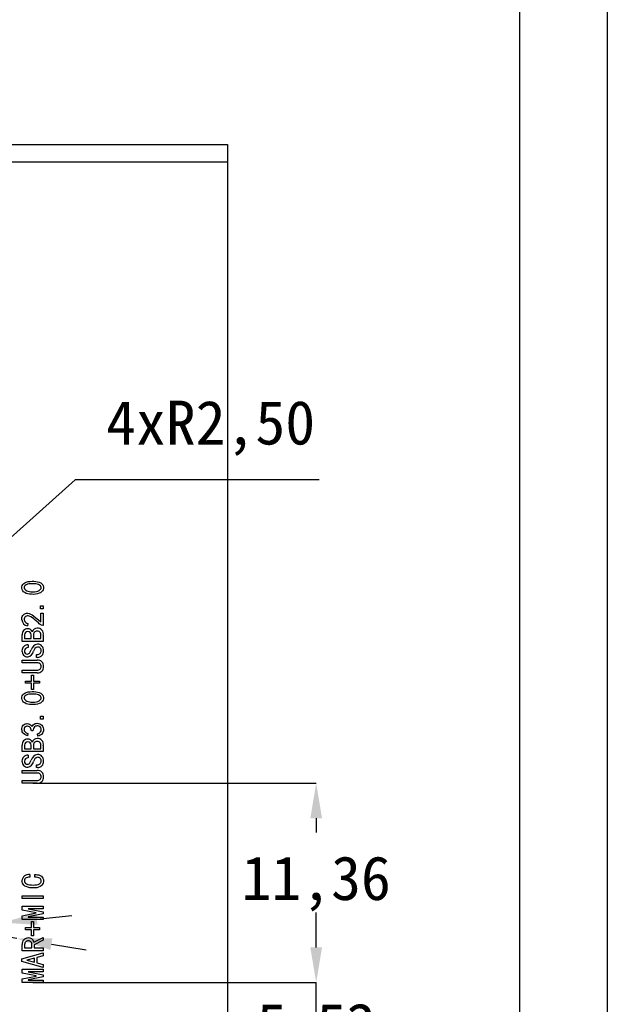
# Model space of a CAD drawing. Header units: millimetres. Extents: x 1573 to 1793, y 2179 to 2579.
# Tile 18 of 26: x 1760 to 1793, y 2322 to 2378. Entities that reach past the tile are written whole.
import ezdxf

# ---------------------------------------------------------------- set-up
doc = ezdxf.new("R2010")
doc.units = ezdxf.units.MM
doc.styles.add('标注2.5', font='simhei.ttf', dxfattribs={"height": 2.5})
doc.dimstyles.new('标注绿色', dxfattribs={"dimtxt": 2.5, "dimasz": 2, "dimexe": 0, "dimexo": 0, "dimgap": 1.524, "dimtad": 1, "dimtih": 1, "dimtoh": 1, "dimzin": 1, "dimtxsty": '标注2.5', "dimcen": 2.5, "dimclrd": 3, "dimclre": 3, "dimclrt": 3, "dimadec": 1, "dimazin": 0, "dimtfac": 1, "dimtmove": 0, "dimatfit": 3, "dimfxl": 1, "dimtzin": 1, "dimarcsym": 0})

# ---------------------------------------------------------------- blocks, each defined once
blk = doc.blocks.new('*D99')
at = {"color": 3, "lineweight": -2, "transparency": 16777216}
for p, q in [((1762.731, 2352.203), (1758.863, 2348.718)), ((1776.629, 2352.203), (1762.731, 2352.203)), ((1755.52, 2345.706), (1757.377, 2347.379))]:
    blk.add_line(p, q, dxfattribs=at)
at = {"color": 3, "transparency": 16777216}
blk.add_solid([(1758.64, 2348.966), (1759.086, 2348.47), (1757.377, 2347.379)], dxfattribs=at)
at = {"layer": 'Defpoints', "color": 0, "transparency": 16777216}
for p in [(1757.377, 2347.379), (1755.52, 2345.706)]:
    blk.add_point(p, dxfattribs=at)
at = {"color": 3, "transparency": 16777216, "insert": (1770.442, 2355.138), "char_height": 2.5, "attachment_point": 5, "style": '标注2.5'}
blk.add_mtext('4xR2,50', dxfattribs=at)
blk = doc.blocks.new('*D100')
at = {"color": 3, "lineweight": -2, "transparency": 16777216}
for p, q in [((1758.56, 2326.959), (1752.84, 2326.371)), ((1760.55, 2327.163), (1762.539, 2327.368)), ((1726.077, 2323.621), (1750.851, 2326.167)), ((1715.297, 2323.621), (1726.077, 2323.621))]:
    blk.add_line(p, q, dxfattribs=at)
at = {"color": 3, "transparency": 16777216}
for points in [[(1760.515, 2327.495), (1760.584, 2326.832), (1758.56, 2326.959)], [(1750.817, 2326.498), (1750.885, 2325.835), (1752.84, 2326.371)]]:
    blk.add_solid(points, dxfattribs=at)
at = {"layer": 'Defpoints', "color": 0, "transparency": 16777216}
for p in [(1758.56, 2326.959), (1752.84, 2326.371)]:
    blk.add_point(p, dxfattribs=at)
at = {"color": 3, "transparency": 16777216, "insert": (1719.925, 2326.549), "char_height": 2.5, "attachment_point": 5, "style": '标注2.5'}
blk.add_mtext('∅5,75', dxfattribs=at)
blk = doc.blocks.new('*D101')
at = {"color": 3, "lineweight": -2, "transparency": 16777216}
for p, q in [((1714.928, 2331.615), (1725.736, 2331.615)), ((1725.736, 2331.615), (1750.027, 2327.602)), ((1759.4, 2326.054), (1752, 2327.276)), ((1761.373, 2325.728), (1763.346, 2325.402))]:
    blk.add_line(p, q, dxfattribs=at)
at = {"color": 3, "transparency": 16777216}
for points in [[(1750.081, 2327.931), (1749.973, 2327.273), (1752, 2327.276)], [(1761.428, 2326.057), (1761.319, 2325.399), (1759.4, 2326.054)]]:
    blk.add_solid(points, dxfattribs=at)
at = {"layer": 'Defpoints', "color": 0, "transparency": 16777216}
for p in [(1752, 2327.276), (1759.4, 2326.054)]:
    blk.add_point(p, dxfattribs=at)
at = {"color": 3, "transparency": 16777216, "insert": (1719.57, 2334.55), "char_height": 2.5, "attachment_point": 5, "style": '标注2.5'}
blk.add_mtext('∅7,50', dxfattribs=at)
blk = doc.blocks.new('*D107')
at = {"color": 3, "lineweight": -2, "transparency": 16777216}
for p, q in [((1776.453, 2325.544), (1776.453, 2327.544)), ((1760.311, 2323.544), (1776.453, 2323.544)), ((1776.453, 2318.019), (1776.453, 2323.544)), ((1760.311, 2318.019), (1776.453, 2318.019)), ((1776.453, 2316.019), (1776.453, 2314.019))]:
    blk.add_line(p, q, dxfattribs=at)
at = {"color": 3, "transparency": 16777216}
for points in [[(1776.119, 2325.544), (1776.786, 2325.544), (1776.453, 2323.544)], [(1776.119, 2316.019), (1776.786, 2316.019), (1776.453, 2318.019)]]:
    blk.add_solid(points, dxfattribs=at)
at = {"layer": 'Defpoints', "color": 0, "transparency": 16777216}
for p in [(1760.311, 2323.544), (1776.453, 2323.544), (1760.311, 2318.019)]:
    blk.add_point(p, dxfattribs=at)
at = {"color": 3, "transparency": 16777216, "insert": (1776.453, 2320.782), "char_height": 2.5, "attachment_point": 5, "style": '标注2.5'}
blk.add_mtext('5,53', dxfattribs=at)
blk = doc.blocks.new('*D108')
at = {"color": 3, "lineweight": -2, "transparency": 16777216}
for p, q in [((1760.311, 2334.908), (1776.453, 2334.908)), ((1776.453, 2332.908), (1776.453, 2332.103)), ((1776.453, 2325.544), (1776.453, 2326.246)), ((1760.311, 2323.544), (1776.453, 2323.544))]:
    blk.add_line(p, q, dxfattribs=at)
at = {"color": 3, "transparency": 16777216}
for points in [[(1776.119, 2332.908), (1776.786, 2332.908), (1776.453, 2334.908)], [(1776.119, 2325.544), (1776.786, 2325.544), (1776.453, 2323.544)]]:
    blk.add_solid(points, dxfattribs=at)
at = {"layer": 'Defpoints', "color": 0, "transparency": 16777216}
for p in [(1760.311, 2334.908), (1776.453, 2334.908), (1760.311, 2323.544)]:
    blk.add_point(p, dxfattribs=at)
at = {"color": 3, "transparency": 16777216, "insert": (1776.453, 2329.174), "char_height": 2.5, "attachment_point": 5, "style": '标注2.5'}
blk.add_mtext('11,36', dxfattribs=at)

msp = doc.modelspace()

# ---------------------------------------------------------------- linework, layer by layer
at = {"color": 7, "linetype": 'Continuous', "lineweight": 25}
for p, q in [((1735.7000933, 2371.3050658), (1771.4000933, 2371.3050658)), ((1771.4000933, 2371.3050658), (1771.4000933, 2370.3050658)), ((1771.4000933, 2370.3050658), (1735.7000933, 2370.3050658)), ((1771.4000933, 2370.3050658), (1771.4000933, 2297.0060558))]:
    msp.add_line(p, q, dxfattribs=at)
at = {"color": 7, "linetype": 'Continuous'}
for p, q in [((1760.7606196, 2344.8520164), (1760.7606196, 2345.0134199)), ((1760.7606196, 2345.0134199), (1760.9150056, 2345.0134199)), ((1760.9150056, 2344.8520164), (1760.7606196, 2344.8520164)), ((1760.9150056, 2345.0134199), (1760.9150056, 2344.8520164)), ((1760.7816723, 2344.1011392), (1760.7816723, 2344.6064024)), ((1760.7816723, 2344.6064024), (1760.9079881, 2344.6064024)), ((1760.9079881, 2344.6064024), (1760.9079881, 2343.8976305)), ((1760.0307951, 2344.0028936), (1760.0097425, 2343.8695603)), ((1760.9079881, 2343.8976305), (1760.8799179, 2343.8976305)), ((1759.7150056, 2342.9923673), (1759.7150056, 2343.3572796)), ((1759.8483389, 2343.3642971), (1759.8483389, 2343.1537708)), ((1759.8483389, 2343.1537708), (1760.2202688, 2343.1537708)), ((1760.2202688, 2343.1537708), (1760.2202688, 2343.3572796)), ((1760.3536021, 2343.336227), (1760.3536021, 2343.1537708)), ((1760.3536021, 2343.1537708), (1760.7816723, 2343.1537708)), ((1760.7816723, 2343.1537708), (1760.7816723, 2343.3151743)), ((1760.9150056, 2343.3432445), (1760.9150056, 2342.9923673)), ((1760.9150056, 2342.9923673), (1759.7150056, 2342.9923673)), ((1760.0448302, 2342.7958761), (1760.0448302, 2342.6344726)), ((1760.5360582, 2342.0800866), (1760.5360582, 2342.2414901)), ((1760.5360582, 2342.2414901), (1760.5781635, 2342.2414901)), ((1760.585181, 2342.0800866), (1760.5360582, 2342.0800866)), ((1759.7150056, 2341.7642971), (1759.7150056, 2341.9257006)), ((1759.7150056, 2341.9257006), (1760.5641284, 2341.9257006)), ((1760.5641284, 2341.7642971), (1759.7150056, 2341.7642971)), ((1759.7150056, 2341.1958761), (1759.7150056, 2341.3572796)), ((1759.7150056, 2341.3572796), (1760.5641284, 2341.3572796)), ((1760.5641284, 2341.1958761), (1759.7150056, 2341.1958761)), ((1760.2413214, 2340.7186831), (1760.2413214, 2341.0625427)), ((1760.2413214, 2341.0625427), (1760.3536021, 2341.0625427)), ((1760.3536021, 2341.0625427), (1760.3536021, 2340.7186831)), ((1759.8974618, 2340.5993848), (1759.8974618, 2340.7186831)), ((1759.8974618, 2340.7186831), (1760.2413214, 2340.7186831)), ((1760.2413214, 2340.5993848), (1759.8974618, 2340.5993848)), ((1760.2413214, 2340.2555252), (1760.2413214, 2340.5993848)), ((1760.3536021, 2340.7186831), (1760.6974618, 2340.7186831)), ((1760.6974618, 2340.5993848), (1760.3536021, 2340.5993848)), ((1760.3536021, 2340.5993848), (1760.3536021, 2340.2555252)), ((1760.6974618, 2340.7186831), (1760.6974618, 2340.5993848)), ((1760.3536021, 2340.2555252), (1760.2413214, 2340.2555252)), ((1760.7606196, 2338.5642971), (1760.7606196, 2338.7257006)), ((1760.7606196, 2338.7257006), (1760.9150056, 2338.7257006)), ((1760.9150056, 2338.7257006), (1760.9150056, 2338.5642971)), ((1760.9150056, 2338.5642971), (1760.7606196, 2338.5642971)), ((1760.0307951, 2337.736227), (1760.0097425, 2337.6099112)), ((1760.3255319, 2337.8835954), (1760.2343039, 2337.8835954)), ((1760.6062337, 2337.5958761), (1760.585181, 2337.7221919)), ((1759.7150056, 2336.704648), (1759.7150056, 2337.0695603)), ((1759.8483389, 2337.0765778), (1759.8483389, 2336.8660515)), ((1760.2202688, 2336.8660515), (1760.2202688, 2337.0695603)), ((1760.3536021, 2337.0485077), (1760.3536021, 2336.8660515)), ((1760.7816723, 2336.8660515), (1760.7816723, 2337.027455)), ((1760.9150056, 2337.0555252), (1760.9150056, 2336.704648)), ((1760.9150056, 2336.704648), (1759.7150056, 2336.704648)), ((1759.8483389, 2336.8660515), (1760.2202688, 2336.8660515)), ((1760.0448302, 2336.5081568), (1760.0448302, 2336.3467533)), ((1760.3536021, 2336.8660515), (1760.7816723, 2336.8660515)), ((1760.5360582, 2335.7923673), (1760.5360582, 2335.9537708)), ((1760.5360582, 2335.9537708), (1760.5781635, 2335.9537708)), ((1759.7150056, 2335.4765778), (1759.7150056, 2335.6379813)), ((1759.7150056, 2335.6379813), (1760.5641284, 2335.6379813)), ((1760.5641284, 2335.4765778), (1759.7150056, 2335.4765778)), ((1760.585181, 2335.7923673), (1760.5360582, 2335.7923673)), ((1759.7150056, 2334.9081568), (1759.7150056, 2335.0695603)), ((1759.7150056, 2335.0695603), (1760.5641284, 2335.0695603)), ((1760.5641284, 2334.9081568), (1759.7150056, 2334.9081568)), ((1760.1430758, 2329.6986247), (1760.1430758, 2329.5442387)), ((1760.4378126, 2329.5442387), (1760.4378126, 2329.7056422)), ((1759.7150056, 2328.3302036), (1759.7150056, 2328.4916071)), ((1759.7150056, 2328.4916071), (1760.9150056, 2328.4916071)), ((1760.9150056, 2328.3302036), (1759.7150056, 2328.3302036)), ((1760.9150056, 2328.4916071), (1760.9150056, 2328.3302036)), ((1759.7150056, 2327.677572), (1759.7150056, 2327.8951159)), ((1759.7150056, 2327.8951159), (1760.9150056, 2327.8951159)), ((1760.5079881, 2327.5231861), (1759.7150056, 2327.677572)), ((1759.7150056, 2327.354765), (1760.5079881, 2327.509151)), ((1760.9150056, 2327.754765), (1760.0588653, 2327.754765)), ((1760.0588653, 2327.754765), (1760.0588653, 2327.7407299)), ((1760.0588653, 2327.7407299), (1760.9150056, 2327.5723089)), ((1760.9150056, 2327.4600282), (1760.0588653, 2327.2916071)), ((1760.5079881, 2327.509151), (1760.5079881, 2327.5231861)), ((1760.9150056, 2327.8951159), (1760.9150056, 2327.754765)), ((1760.9150056, 2327.5723089), (1760.9150056, 2327.4600282)), ((1759.7150056, 2327.1372211), (1759.7150056, 2327.354765)), ((1760.9150056, 2327.1372211), (1759.7150056, 2327.1372211)), ((1760.0588653, 2327.2916071), (1760.0588653, 2327.277572)), ((1760.0588653, 2327.277572), (1760.9150056, 2327.277572)), ((1760.2413214, 2326.6740633), (1760.2413214, 2327.0179229)), ((1760.2413214, 2327.0179229), (1760.3536021, 2327.0179229)), ((1760.3536021, 2327.0179229), (1760.3536021, 2326.6740633)), ((1760.9150056, 2327.277572), (1760.9150056, 2327.1372211)), ((1759.8974618, 2326.554765), (1759.8974618, 2326.6740633)), ((1759.8974618, 2326.6740633), (1760.2413214, 2326.6740633)), ((1760.2413214, 2326.554765), (1759.8974618, 2326.554765)), ((1760.2413214, 2326.2109054), (1760.2413214, 2326.554765)), ((1760.3536021, 2326.6740633), (1760.6974618, 2326.6740633)), ((1760.6974618, 2326.554765), (1760.3536021, 2326.554765)), ((1760.3536021, 2326.554765), (1760.3536021, 2326.2109054)), ((1760.6974618, 2326.6740633), (1760.6974618, 2326.554765)), ((1759.7150056, 2325.354765), (1759.7150056, 2325.7056422)), ((1760.3536021, 2326.2109054), (1760.2413214, 2326.2109054)), ((1760.262374, 2325.5161685), (1760.262374, 2325.7126597)), ((1760.3746547, 2325.8530106), (1760.9150056, 2326.1196773)), ((1760.9150056, 2325.9512562), (1760.3957074, 2325.6986247)), ((1760.9150056, 2326.1196773), (1760.9150056, 2325.9512562)), ((1759.7009705, 2324.8916071), (1760.9150056, 2325.2424843)), ((1760.9150056, 2325.354765), (1759.7150056, 2325.354765)), ((1759.8483389, 2325.6705545), (1759.8483389, 2325.5161685)), ((1759.8483389, 2325.5161685), (1760.262374, 2325.5161685)), ((1760.3957074, 2325.6986247), (1760.3957074, 2325.5161685)), ((1760.3957074, 2325.5161685), (1760.9150056, 2325.5161685)), ((1760.9150056, 2325.5161685), (1760.9150056, 2325.354765)), ((1760.9150056, 2325.2424843), (1760.9150056, 2325.0740633)), ((1759.7009705, 2324.7512562), (1759.7009705, 2324.8916071)), ((1760.9150056, 2324.400379), (1759.7009705, 2324.7512562)), ((1760.4097425, 2324.9407299), (1759.9816723, 2324.8284492)), ((1759.9816723, 2324.8284492), (1759.9816723, 2324.8144141)), ((1759.9816723, 2324.8144141), (1760.4097425, 2324.7021334)), ((1760.4097425, 2324.7021334), (1760.4097425, 2324.9407299)), ((1760.9150056, 2325.0740633), (1760.5430758, 2324.9758176)), ((1760.5430758, 2324.9758176), (1760.5430758, 2324.6670457)), ((1760.5430758, 2324.6670457), (1760.9150056, 2324.5688001)), ((1759.7150056, 2324.0845896), (1759.7150056, 2324.3021334)), ((1759.7150056, 2324.3021334), (1760.9150056, 2324.3021334)), ((1760.5079881, 2323.9302036), (1759.7150056, 2324.0845896)), ((1760.9150056, 2324.1617825), (1760.0588653, 2324.1617825)), ((1760.0588653, 2324.1617825), (1760.0588653, 2324.1477475)), ((1760.0588653, 2324.1477475), (1760.9150056, 2323.9793264)), ((1760.9150056, 2324.5688001), (1760.9150056, 2324.400379)), ((1760.9150056, 2324.3021334), (1760.9150056, 2324.1617825)), ((1759.7150056, 2323.7617825), (1760.5079881, 2323.9161685)), ((1759.7150056, 2323.5442387), (1759.7150056, 2323.7617825)), ((1760.9150056, 2323.5442387), (1759.7150056, 2323.5442387)), ((1760.9150056, 2323.8670457), (1760.0588653, 2323.6986247)), ((1760.0588653, 2323.6986247), (1760.0588653, 2323.6845896)), ((1760.0588653, 2323.6845896), (1760.9150056, 2323.6845896)), ((1760.5079881, 2323.9161685), (1760.5079881, 2323.9302036)), ((1760.9150056, 2323.9793264), (1760.9150056, 2323.8670457)), ((1760.9150056, 2323.6845896), (1760.9150056, 2323.5442387))]:
    msp.add_line(p, q, dxfattribs=at)
for points in [[(1793.0295983, 2178.5254724), (1572.9080316, 2178.5254724), (1572.9080316, 2578.7570666), (1793.0295983, 2578.7570666)], [(1788.0295983, 2183.5254724), (1577.9080316, 2183.5254724), (1577.9080316, 2573.7570666), (1788.0295983, 2573.7570666)]]:
    msp.add_lwpolyline(points, close=True)
at = {"color": 7, "linetype": 'Continuous', "flags": 128}
for points in [[(1760.2379426, 2345.6730691), (1760.1375205, 2345.6803259), (1760.0381558, 2345.6963749), (1759.942046, 2345.7260504), (1759.8536612, 2345.7740678), (1759.7951964, 2345.8218125), (1759.7462799, 2345.8792487), (1759.7123373, 2345.9465153), (1759.6961242, 2346.0201481), (1759.695833, 2346.0955508), (1759.7152378, 2346.1682988), (1759.7541309, 2346.2328182), (1759.8071821, 2346.2864468), (1759.868828, 2346.3299697), (1759.9365684, 2346.3632521), (1760.0452701, 2346.3946101), (1760.1574674, 2346.4101434), (1760.2705904, 2346.4159747), (1760.3838688, 2346.4143767), (1760.4842903, 2346.4070505), (1760.5837609, 2346.3915179), (1760.6807053, 2346.3644908), (1760.7718188, 2346.3219885), (1760.8319128, 2346.2764092), (1760.8798795, 2346.2182443), (1760.9132976, 2346.1506466), (1760.9294016, 2346.0770415), (1760.9244833, 2346.0018905), (1760.899992, 2345.9305995), (1760.8619544, 2345.865422), (1760.8125929, 2345.8083935), (1760.7518653, 2345.763802), (1760.6834486, 2345.7318598), (1760.5758451, 2345.6966568), (1760.4643171, 2345.6773111), (1760.35121, 2345.6714571), (1760.2379426, 2345.6730691)], [(1760.1958373, 2345.8204375), (1760.3060313, 2345.8129458), (1760.4164365, 2345.8156718), (1760.5257218, 2345.8314227), (1760.605587, 2345.8533011), (1760.6807687, 2345.8878781), (1760.7254324, 2345.9202873), (1760.7620407, 2345.9615091), (1760.7864945, 2346.0108301), (1760.792267, 2346.0654663), (1760.7768402, 2346.1182565), (1760.7460574, 2346.1639444), (1760.7041011, 2346.1996951), (1760.6384178, 2346.23269), (1760.567923, 2346.2539563), (1760.4956368, 2346.2680404), (1760.4223426, 2346.2752188), (1760.3118807, 2346.2759568), (1760.2014811, 2346.2719776), (1760.0914505, 2346.2621915), (1760.0107889, 2346.24354), (1759.9343719, 2346.2116066), (1759.8877609, 2346.182052), (1759.8496959, 2346.1422719), (1759.827853, 2346.0918494), (1759.8248741, 2346.0369172), (1759.8415073, 2345.9844826), (1759.8742696, 2345.9402069), (1759.91639, 2345.9045597), (1759.9811846, 2345.8697692), (1760.0509579, 2345.8462888), (1760.1228907, 2345.8305632), (1760.1958373, 2345.8204375)], [(1759.693953, 2344.2204375), (1759.691239, 2344.2823674), (1759.6970873, 2344.3440528), (1759.7148711, 2344.4033551), (1759.7438982, 2344.4580935), (1759.7828249, 2344.5062282), (1759.832062, 2344.5438168), (1759.8947206, 2344.5742969), (1759.9627889, 2344.5891207), (1760.0325033, 2344.5901021), (1760.1013146, 2344.579183), (1760.1885741, 2344.5472638), (1760.2705783, 2344.5034423), (1760.3485198, 2344.4527155), (1760.4967406, 2344.3403457), (1760.6403799, 2344.222143), (1760.7816723, 2344.1011392)], [(1760.8799179, 2343.8976305), (1760.8075178, 2343.9134384), (1760.7424819, 2343.9489937), (1760.6875545, 2343.998935), (1760.6350183, 2344.0515171), (1760.5480022, 2344.1294414), (1760.4576558, 2344.203496), (1760.3753183, 2344.2675229), (1760.2907123, 2344.3285202), (1760.2022386, 2344.3837096), (1760.1071496, 2344.4261878), (1760.0561296, 2344.4392681), (1760.0036651, 2344.443391), (1759.9518203, 2344.4345177), (1759.9046732, 2344.4112741), (1759.8663708, 2344.3752669), (1759.839208, 2344.3302634), (1759.8268916, 2344.2791647), (1759.8297411, 2344.2266367), (1759.8436329, 2344.1758573), (1759.8671643, 2344.1287524), (1759.910575, 2344.0737169), (1759.9668683, 2344.0319147), (1760.0307951, 2344.0028936)], [(1760.7816723, 2343.3151743), (1760.7789941, 2343.370682), (1760.7697594, 2343.4254703), (1760.7509466, 2343.4776826), (1760.7194224, 2343.5232358), (1760.6712036, 2343.5553524), (1760.6151555, 2343.5706919), (1760.5571109, 2343.5748234)], [(1760.0097425, 2342.2695603), (1760.0527972, 2342.2745006), (1760.0931524, 2342.2902479), (1760.1274797, 2342.3166008), (1760.153441, 2342.3513055), (1760.1936802, 2342.4281499), (1760.2272863, 2342.5081568)], [(1760.2379426, 2339.3853498), (1760.1375205, 2339.3926066), (1760.0381558, 2339.4086556), (1759.942046, 2339.4383311), (1759.8536612, 2339.4863485), (1759.7951964, 2339.5340932), (1759.7462799, 2339.5915294), (1759.7123373, 2339.658796), (1759.6961242, 2339.7324288), (1759.695833, 2339.8078315), (1759.7152378, 2339.8805795), (1759.7541309, 2339.9450989), (1759.8071821, 2339.9987275), (1759.868828, 2340.0422504), (1759.9365684, 2340.0755328), (1760.0452701, 2340.1068908), (1760.1574674, 2340.1224241), (1760.2705904, 2340.1282554), (1760.3838688, 2340.1266574), (1760.4842903, 2340.1193312), (1760.5837609, 2340.1037986), (1760.6807053, 2340.0767715), (1760.7718188, 2340.0342692), (1760.8319128, 2339.9886899), (1760.8798795, 2339.930525), (1760.9132976, 2339.8629273), (1760.9294016, 2339.7893222), (1760.9244833, 2339.7141712), (1760.899992, 2339.6428802), (1760.8619544, 2339.5777027), (1760.8125929, 2339.5206742), (1760.7518653, 2339.4760827), (1760.6834486, 2339.4441405), (1760.5758451, 2339.4089375), (1760.4643171, 2339.3895918), (1760.35121, 2339.3837378), (1760.2379426, 2339.3853498)], [(1760.1958373, 2339.5327182), (1760.3060313, 2339.5252265), (1760.4164365, 2339.5279525), (1760.5257218, 2339.5437034), (1760.605587, 2339.5655818), (1760.6807687, 2339.6001588), (1760.7254324, 2339.632568), (1760.7620407, 2339.6737898), (1760.7864945, 2339.7231109), (1760.792267, 2339.777747), (1760.7768402, 2339.8305372), (1760.7460574, 2339.8762251), (1760.7041011, 2339.9119758), (1760.6384178, 2339.9449707), (1760.567923, 2339.966237), (1760.4956368, 2339.9803211), (1760.4223426, 2339.9874995), (1760.3118807, 2339.9882375), (1760.2014811, 2339.9842583), (1760.0914505, 2339.9744722), (1760.0107889, 2339.9558207), (1759.9343719, 2339.9238873), (1759.8877609, 2339.8943327), (1759.8496959, 2339.8545526), (1759.827853, 2339.8041301), (1759.8248741, 2339.7491979), (1759.8415073, 2339.6967634), (1759.8742696, 2339.6524876), (1759.91639, 2339.6168404), (1759.9811846, 2339.5820499), (1760.0509579, 2339.5585695), (1760.1228907, 2339.5428439), (1760.1958373, 2339.5327182)], [(1760.0097425, 2337.6099112), (1759.9304061, 2337.6413893), (1759.8557816, 2337.6827274), (1759.7886099, 2337.7353023), (1759.7481335, 2337.7847574), (1759.719879, 2337.8420837), (1759.704027, 2337.904048), (1759.6978678, 2337.9677415), (1759.7002432, 2338.0316792), (1759.712601, 2338.0944214), (1759.7362673, 2338.1538288), (1759.7714825, 2338.2071403), (1759.8185689, 2338.250271), (1759.8747593, 2338.280651), (1759.9362723, 2338.2980656), (1760.0000546, 2338.3022524), (1760.0677063, 2338.2935116), (1760.1320728, 2338.2711902), (1760.1887579, 2338.2333238), (1760.2364325, 2338.1845327), (1760.2764091, 2338.1292094)], [(1760.2343039, 2337.8835954), (1760.2251054, 2337.9476147), (1760.2082864, 2338.010045), (1760.1801762, 2338.0681901), (1760.1370558, 2338.1161293), (1760.0806065, 2338.1471236), (1760.0170178, 2338.1577994), (1759.9739737, 2338.1554315), (1759.9322946, 2338.1445801), (1759.8944332, 2338.1241453), (1759.8510628, 2338.0765754), (1759.8254403, 2338.0173741), (1759.8194443, 2337.9531685), (1759.8331463, 2337.890093), (1759.8576685, 2337.8446996), (1759.893748, 2337.807667), (1759.936456, 2337.7784835), (1759.9825482, 2337.754975), (1760.0307951, 2337.736227)], [(1760.2764091, 2338.1292094), (1760.304943, 2338.1833178), (1760.3427177, 2338.2313955), (1760.3892505, 2338.2710769), (1760.4429605, 2338.3001243), (1760.5021319, 2338.3153528), (1760.5631242, 2338.3194401), (1760.6362345, 2338.313248), (1760.7070801, 2338.2943863), (1760.7720658, 2338.2605272), (1760.8275068, 2338.2125574), (1760.8719581, 2338.1542187), (1760.9101111, 2338.0710003), (1760.9254533, 2337.9807213), (1760.9189105, 2337.8893476), (1760.8916703, 2337.8019324), (1760.8543467, 2337.7388111), (1760.8049551, 2337.6846584), (1760.7446807, 2337.6429727), (1760.6773652, 2337.6138699), (1760.6062337, 2337.5958761)], [(1760.585181, 2337.7221919), (1760.6490955, 2337.7480691), (1760.7066531, 2337.7860054), (1760.7543204, 2337.8356704), (1760.7841623, 2337.8975278), (1760.7920971, 2337.9485719), (1760.7893489, 2338.0001666), (1760.7746122, 2338.0496498), (1760.7465823, 2338.093017), (1760.7080393, 2338.1273969), (1760.6630958, 2338.1529118), (1760.6136421, 2338.1678967), (1760.5621234, 2338.1720537), (1760.5107662, 2338.1662099), (1760.4619778, 2338.1492188), (1760.4151412, 2338.1153959), (1760.3803194, 2338.0692289), (1760.3564469, 2338.016461), (1760.3376867, 2337.9508077), (1760.3255319, 2337.8835954)], [(1760.7816723, 2337.027455), (1760.7789941, 2337.0829627), (1760.7697594, 2337.137751), (1760.7509466, 2337.1899633), (1760.7194224, 2337.2355165), (1760.6712036, 2337.2676331), (1760.6151555, 2337.2829726), (1760.5571109, 2337.2871041)], [(1760.0097425, 2335.981841), (1760.0527972, 2335.9867813), (1760.0931524, 2336.0025286), (1760.1274797, 2336.0288815), (1760.153441, 2336.0635862), (1760.1936802, 2336.1404307), (1760.2272863, 2336.2204375)], [(1760.4378126, 2329.7056422), (1760.5147549, 2329.7012188), (1760.5911914, 2329.6914384), (1760.6662495, 2329.6740455), (1760.7381549, 2329.646452), (1760.8031269, 2329.605233), (1760.8558827, 2329.5510815), (1760.8964621, 2329.4873177), (1760.9211213, 2329.4158979), (1760.9290407, 2329.3407299)], [(1760.3536021, 2328.9337124), (1760.2454622, 2328.9371257), (1760.1379181, 2328.9488121), (1760.0321443, 2328.9713503), (1759.9308229, 2329.0090409), (1759.8684111, 2329.045152), (1759.8123548, 2329.090499), (1759.7649043, 2329.1447173), (1759.728966, 2329.2071443), (1759.707776, 2329.2759993), (1759.7009705, 2329.3477475)], [(1760.1430758, 2329.5442387), (1760.0741624, 2329.5414243), (1760.0059141, 2329.5315865), (1759.9403283, 2329.5105385), (1759.8958984, 2329.4841966), (1759.8609239, 2329.4463213), (1759.8405004, 2329.3990078), (1759.8343039, 2329.3477475)], [(1759.8343039, 2329.3477475), (1759.8410395, 2329.2963716), (1759.8618747, 2329.2489388), (1759.8949375, 2329.209033), (1759.9583986, 2329.1642048), (1760.0307365, 2329.1355917), (1760.132376, 2329.1145865), (1760.2357518, 2329.1048199), (1760.339567, 2329.1021334)], [(1760.339567, 2329.1021334), (1760.4351644, 2329.1048198), (1760.5302783, 2329.1146416), (1760.6234155, 2329.1360261), (1760.6887527, 2329.1653241), (1760.7442351, 2329.2105032), (1760.7724938, 2329.2489897), (1760.7901748, 2329.2933117), (1760.7957074, 2329.3407299)], [(1760.9290407, 2329.3407299), (1760.923492, 2329.2749414), (1760.9061313, 2329.2112493), (1760.8772468, 2329.1518742), (1760.8380534, 2329.0987426), (1760.7912769, 2329.0521055), (1760.7375167, 2329.0137682), (1760.6471241, 2328.9734349), (1760.5509789, 2328.9495296), (1760.452645, 2328.9372569), (1760.3536021, 2328.9337124)], [(1760.7957074, 2329.3407299), (1760.7909625, 2329.3786764), (1760.7773147, 2329.4144291), (1760.7561832, 2329.4463772), (1760.7152374, 2329.4866159), (1760.6646147, 2329.5135741), (1760.5905693, 2329.5330893), (1760.5144361, 2329.5418537), (1760.4378126, 2329.5442387)]]:
    msp.add_lwpolyline(points, dxfattribs=at)
at = {"color": 7, "linetype": 'Continuous'}
for centre, radius, start, end in [((1760.0899408, 2344.2592827), 0.3978886, 185.60261642, 258.37180857), ((1760.0260342, 2343.3948726), 0.3132923, 90.4127146, 186.89173096), ((1760.0394809, 2343.445008), 0.2636169, 17.82424205, 93.41506851), ((1760.5565415, 2343.4717297), 0.2715154, 89.87984333, 168.53456368), ((1760.5793898, 2343.4030675), 0.3409058, 349.89326388, 93.74707588), ((1760.0158173, 2343.3788338), 0.168108, 87.28591933, 184.9606861), ((1760.0393592, 2343.3662909), 0.1811338, 357.14838968, 94.93486368), ((1760.5595737, 2343.3666341), 0.2082039, 90.67775469, 188.39779033), ((1760.0289373, 2342.4679093), 0.3283516, 87.22568584, 182.77431416), ((1760.0218241, 2342.4554098), 0.1805346, 82.67871535, 181.07702373), ((1760.644298, 2342.4069808), 0.42911, 98.86577637, 166.36233557), ((1760.66918, 2342.3560816), 0.3227925, 103.79718266, 167.86344831), ((1760.583031, 2342.4835539), 0.347444, 354.7920951, 90.80270857), ((1760.5972128, 2342.4702894), 0.1993339, 354.74028876, 91.44140638), ((1760.0314355, 2342.438882), 0.3307259, 177.72396339, 269.88905776), ((1760.0074209, 2342.4363782), 0.166834, 174.62145529, 270.79732462), ((1759.9698703, 2342.4933204), 0.3899524, 278.9885126, 349.75229018), ((1760.5889157, 2342.4480404), 0.2068299, 267.02010779, 1.10151032), ((1760.5894235, 2342.4210832), 0.341023, 269.28719506, 5.20429007), ((1760.5960301, 2341.59269), 0.3345352, 354.52789366, 95.47210634), ((1760.5911667, 2341.56155), 0.2045421, 359.7866463, 97.59612567), ((1760.598227, 2341.5266897), 0.3325664, 264.1150197, 5.8849803), ((1760.5941971, 2341.5565783), 0.2015542, 261.42034357, 1.19688446), ((1760.0260342, 2337.1071533), 0.3132923, 90.4127146, 186.89173096), ((1760.0158173, 2337.0911145), 0.168108, 87.28591933, 184.9606861), ((1760.0394809, 2337.1572887), 0.2636169, 17.82424205, 93.41506851), ((1760.0393592, 2337.0785716), 0.1811338, 357.14838968, 94.93486368), ((1760.5565415, 2337.1840104), 0.2715154, 89.87984333, 168.53456368), ((1760.5595737, 2337.0789148), 0.2082039, 90.67775469, 188.39779033), ((1760.5793898, 2337.1153482), 0.3409058, 349.89326388, 93.74707588), ((1760.0289373, 2336.18019), 0.3283516, 87.22568584, 182.77431416), ((1760.644298, 2336.1192615), 0.42911, 98.86577637, 166.36233557), ((1760.66918, 2336.0683623), 0.3227925, 103.79718266, 167.86344831), ((1760.583031, 2336.1958346), 0.347444, 354.7920951, 90.80270857), ((1760.5972128, 2336.1825701), 0.1993339, 354.74028876, 91.44140638), ((1760.0314355, 2336.1511627), 0.3307259, 177.72396339, 269.88905776), ((1760.0074209, 2336.1486589), 0.166834, 174.62145529, 270.79732462), ((1760.0218241, 2336.1676905), 0.1805346, 82.67871535, 181.07702373), ((1759.9698703, 2336.2056011), 0.3899524, 278.9885126, 349.75229018), ((1760.5889157, 2336.1603211), 0.2068299, 267.02010779, 1.10151032), ((1760.5894235, 2336.1333639), 0.341023, 269.28719506, 5.20429007), ((1760.5960301, 2335.3049707), 0.3345352, 354.52789366, 95.47210634), ((1760.5911667, 2335.2738307), 0.2045421, 359.7866463, 97.59612567), ((1760.598227, 2335.2389704), 0.3325664, 264.1150197, 5.8849803), ((1760.5941971, 2335.268859), 0.2015542, 261.42034357, 1.19688446), ((1760.0794787, 2329.3247921), 0.3792036, 80.34516131, 176.52944167), ((1760.0419979, 2325.754411), 0.3306091, 87.07555581, 188.48277792), ((1760.0629831, 2325.7057194), 0.2175056, 91.08479822, 189.30405959), ((1760.0789364, 2325.7808588), 0.3043932, 13.71160269, 93.78072183), ((1760.0715021, 2325.731776), 0.1918268, 354.28077599, 93.77718015)]:
    msp.add_arc(centre, radius, start, end, dxfattribs=at)

# ---------------------------------------------------------------- dimensions: what is measured, and where the dimension line sits
dim = msp.add_radius_dim(center=(1755.5200933, 2345.7059638), mpoint=(1757.3774386, 2347.3793641), text='4x<>', dimstyle='标注绿色')
dim.commit()
dim.dimension.update_dxf_attribs({"geometry": '*D99', "text_midpoint": (1770.4420772, 2352.2029797), "dimtype": 164})
for p1, p2, picture, middle in [((1759.3999555, 2326.0539183), (1752.0002311, 2327.2762433), '*D101', (1725.7360474, 2331.6146976)), ((1758.5600293, 2326.959005), (1752.8401574, 2326.3711566), '*D100', (1726.0774809, 2323.620676))]:
    dim = msp.add_diameter_dim_2p(p1=p1, p2=p2, dimstyle='标注绿色')
    dim.commit()
    dim.dimension.update_dxf_attribs({"geometry": picture, "text_midpoint": middle, "dimtype": 163})
for base, p1, p2, picture, middle in [((1776.452728, 2334.9081568), (1760.3114968, 2323.5442387), (1760.3114968, 2334.9081568), '*D108', (1776.452728, 2329.1741191)), ((1776.452728, 2323.5442387), (1760.3114968, 2318.0192227), (1760.3114968, 2323.5442387), '*D107', (1776.452728, 2320.7817307))]:
    dim = msp.add_linear_dim(base=base, p1=p1, p2=p2, angle=90, dimstyle='标注绿色')
    dim.commit()
    dim.dimension.update_dxf_attribs({"geometry": picture, "text_midpoint": middle, "dimtype": 160})

doc.saveas('drawing.dxf')
